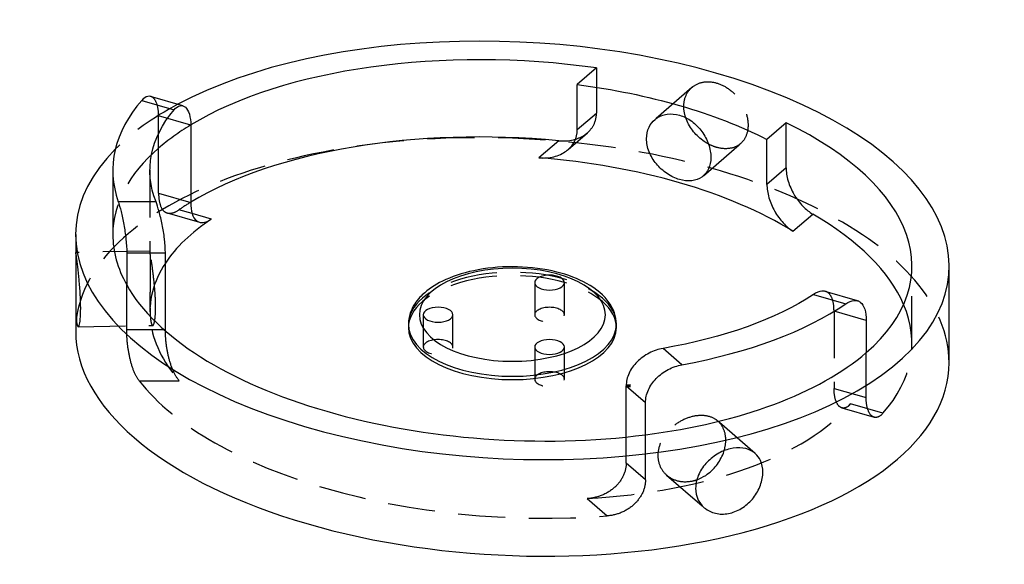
# Model space of a CAD drawing. Header units: millimetres. Extents: x -66 to 66, y -29 to 44.
import ezdxf

# ---------------------------------------------------------------- set-up
doc = ezdxf.new("R2010")
doc.units = ezdxf.units.MM
doc.linetypes.add('HIDDEN', pattern=[9.525, 6.35, -3.175])
doc.layers.get('0').update_dxf_attribs({"color": 253, "lineweight": 70, "true_color": 0x8faf8f})
doc.layers.add('Hidden', color=98, linetype='Continuous', lineweight=70, true_color=0x054805)

msp = doc.modelspace()

# ---------------------------------------------------------------- linework, layer by layer
at = {"color": 98, "lineweight": -3, "true_color": 0x054805}
for p, q in [((11.32, 37.53), (8.73, 35.3)), ((8.73, 29.23), (8.73, 35.3)), ((-49.89, 33.17), (-45.53, 31.91)), ((-44.36, 32.44), (-48.7, 33.7)), ((-43.3, 29.82), (-43.3, 19.43)), ((36.85, 30.16), (34.27, 27.92)), ((36.85, 24.1), (36.85, 30.16)), ((34.27, 21.86), (34.27, 27.92)), ((6.24, 27.74), (3.58, 25.44)), ((36.85, 24.1), (34.27, 21.86)), ((-53.79, 23.76), (-53.79, 15.1)), ((-47.98, 19.51), (-53.05, 19.51)), ((-40.53, 17.19), (-43.11, 17.93)), ((37.77, 15.57), (40.43, 17.87)), ((-58.79, 15.11), (-58.79, 12.56)), ((-51.92, 12.68), (-46.72, 12.68)), ((-51.92, 12.68), (-51.92, 8.35)), ((-46.72, 2.29), (-46.72, 12.68)), ((58.79, -2.12), (58.79, 10.87)), ((40.53, 7.06), (44.89, 5.8)), ((46.47, 6.22), (42.13, 7.47)), ((-58.79, 6.4), (-58.79, 2.12)), ((-14, 3.05), (-14, 2.6)), ((14, 2.6), (14, 3.05)), ((47.63, 3.57), (47.63, -0.76)), ((-46.72, 2.29), (-46.87, 2.29)), ((22.82, -2.39), (20.28, -0.19)), ((15.32, -12.11), (15.32, -5.23)), ((15.32, -5.23), (17.92, -7.48)), ((17.92, -11.81), (17.92, -7.48))]:
    msp.add_line(p, q, dxfattribs=at)
msp.add_line((15.32, -5.23), (15.89, -5.17))
for centre, major_axis, ratio, start_param, end_param in [((0, 12.99), (58.78, -2.74), 0.476596, 2.734754, 8.749329), ((0, 12.99), (-53.78, 2.73), 0.474217, 4.524416, 5.672044), ((0, 21.65), (-53.78, 2.73), 0.474217, 5.924053, 6.473269), ((0, 2.6), (-53.78, 2.73), 0.474217, 4.620199, 5.672044), ((0, 12.99), (-53.78, 2.73), 0.474217, 2.682293, 3.981762), ((0, 2.6), (-48.78, 2.71), 0.47131, 3.85349, 4.665214), ((0, 2.6), (-53.78, 2.73), 0.474217, 3.370372, 3.88598), ((0, 2.6), (-48.78, 2.71), 0.47131, 5.718807, 6.016373), ((0, 12.99), (-53.78, 2.73), 0.474217, 0.024041, 0.288463), ((0, 12.99), (-53.78, 2.73), 0.474217, 0.288463, 1.93453), ((0, 21.65), (-53.78, 2.73), 0.474217, 2.032909, 2.582126), ((0, 3.05), (-14, 0), 0.5, 6.283092, 9.424684), ((0, 0), (58.78, -2.74), 0.476596, 3.163833, 6.305426), ((0, 2.6), (-14, 0), 0.5, 6.283092, 9.424684), ((0, 12.99), (-53.78, 2.73), 0.474217, 1.93453, 2.682293)]:
    msp.add_ellipse(centre, major_axis=major_axis, ratio=ratio, start_param=start_param, end_param=end_param, dxfattribs=at)
at = {"color": 98, "lineweight": -3, "true_color": 0x054805, "extrusion": (-3.50258e-17, 5.75427e-17, -1)}
msp.add_ellipse((0, 12.99), major_axis=(-48.78, 2.71), ratio=0.47131, start_param=1.724576, end_param=2.323091, dxfattribs=at)
at = {"color": 98, "lineweight": -3, "true_color": 0x054805, "extrusion": (-5.19616e-17, 2.88691e-18, -1)}
for start_param, end_param in [(6.073241, 6.624881), (3.705971, 4.257611)]:
    msp.add_ellipse((0, 21.65), major_axis=(-48.78, 2.71), ratio=0.47131, start_param=start_param, end_param=end_param, dxfattribs=at)
at = {"color": 98, "lineweight": -3, "true_color": 0x054805, "extrusion": (-1.11022e-16, 5.55112e-17, -1)}
for centre, major_axis in [((0, 4.33), (12.52, 0)), ((5, 8.66), (2, 0)), ((-10, 4.33), (2, 0)), ((5, 0), (2, 0))]:
    msp.add_ellipse(centre, major_axis=major_axis, ratio=0.5, dxfattribs=at)
at = {"color": 98, "lineweight": -3, "true_color": 0x054805}
for points, knots in [([(-48.7, 33.7), (-48.82, 33.73), (-48.95, 33.74), (-49.36, 33.65), (-49.64, 33.45), (-49.89, 33.17)], [0.034977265, 0.034977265, 0.034977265, 0.034977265, 0.035909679, 0.035909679, 0.03779791, 0.03779791, 0.03779791, 0.03779791]), ([(-45.53, 31.91), (-45.29, 32.2), (-45.01, 32.4), (-44.61, 32.48), (-44.48, 32.48), (-44.36, 32.44)], [0.022739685, 0.022739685, 0.022739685, 0.022739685, 0.024629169, 0.024629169, 0.02556266, 0.02556266, 0.02556266, 0.02556266]), ([(-44.01, 32.24), (-43.8, 32.05), (-43.62, 31.73), (-43.36, 30.89), (-43.3, 30.36), (-43.3, 29.82)], [0.026518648, 0.026518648, 0.026518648, 0.026518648, 0.028402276, 0.028402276, 0.030285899, 0.030285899, 0.030285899, 0.030285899]), ([(18.06, 28), (18.06, 28.54), (18.17, 29.1), (18.6, 29.98), (18.88, 30.34), (19.21, 30.61)], [0.015076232, 0.015076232, 0.015076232, 0.015076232, 0.016960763, 0.016960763, 0.018569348, 0.018569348, 0.018569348, 0.018569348]), ([(19.21, 30.61), (19.27, 30.66), (19.32, 30.7), (19.78, 31.03), (20.28, 31.24), (21.37, 31.39), (21.96, 31.33), (23.04, 31.02), (23.62, 30.74), (24.66, 29.97), (25.14, 29.48), (25.88, 28.47), (26.19, 27.87), (26.61, 26.66), (26.72, 26.04), (26.72, 25.5)], [0.01856935, 0.01856935, 0.01856935, 0.01856935, 0.0188453, 0.0188453, 0.02072982, 0.02072982, 0.02261435, 0.02261435, 0.02449887, 0.02449887, 0.0263834, 0.0263834, 0.02826793, 0.02826793, 0.03015246, 0.03015246, 0.03015246, 0.03015246]), ([(26.39, 27.3), (26.2, 27.41), (26.01, 27.52), (25.29, 28.01), (24.79, 28.47), (23.99, 29.44), (23.65, 30.01), (23.39, 30.69), (23.36, 30.77), (23.33, 30.85)], [0.008783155, 0.008783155, 0.008783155, 0.008783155, 0.009421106, 0.009421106, 0.011305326, 0.011305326, 0.013189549, 0.013189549, 0.013451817, 0.013451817, 0.013451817, 0.013451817]), ([(7.5, 26.55), (7.85, 26.85), (8.15, 27.22), (8.61, 28.13), (8.73, 28.69), (8.73, 29.23)], [0.012192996, 0.012192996, 0.012192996, 0.012192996, 0.01376025, 0.01376025, 0.015635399, 0.015635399, 0.015635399, 0.015635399]), ([(6.24, 27.74), (6.89, 27.68), (7.58, 27.71), (8.31, 27.89), (8.4, 27.91), (8.49, 27.94)], [0.0078217, 0.0078217, 0.0078217, 0.0078217, 0.009800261, 0.009800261, 0.010094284, 0.010094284, 0.010094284, 0.010094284]), ([(25.66, 22.97), (25.61, 22.93), (25.56, 22.89), (25.14, 22.59), (24.66, 22.41), (23.62, 22.3), (23.04, 22.36), (21.96, 22.67), (21.37, 22.94), (20.28, 23.68), (19.78, 24.14), (18.98, 25.1), (18.64, 25.67), (18.17, 26.85), (18.06, 27.46), (18.06, 28)], [0.00349312, 0.00349312, 0.00349312, 0.00349312, 0.00376906, 0.00376906, 0.00565359, 0.00565359, 0.00753812, 0.00753812, 0.00942264, 0.00942264, 0.01130717, 0.01130717, 0.0131917, 0.0131917, 0.01507623, 0.01507623, 0.01507623, 0.01507623]), ([(7.25, 26.35), (7.26, 26.36), (7.28, 26.37), (7.36, 26.43), (7.43, 26.49), (7.5, 26.55)], [0.0118341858, 0.0118341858, 0.0118341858, 0.0118341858, 0.0118851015, 0.0118851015, 0.0121929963, 0.0121929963, 0.0121929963, 0.0121929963]), ([(3.58, 25.44), (4.23, 25.38), (4.94, 25.43), (6.22, 25.75), (6.79, 26.01), (7.25, 26.35)], [0.007887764, 0.007887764, 0.007887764, 0.007887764, 0.009886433, 0.009886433, 0.011834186, 0.011834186, 0.011834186, 0.011834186]), ([(26.72, 25.5), (26.72, 24.96), (26.61, 24.41), (26.22, 23.56), (25.97, 23.23), (25.66, 22.97)], [0, 0, 0, 0, 0.001884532, 0.001884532, 0.003493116, 0.003493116, 0.003493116, 0.003493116]), ([(36.85, 24.1), (36.85, 23.56), (36.94, 22.94), (37.31, 21.7), (37.59, 21.08), (37.91, 20.53), (37.92, 20.52), (37.92, 20.5)], [0.031064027, 0.031064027, 0.031064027, 0.031064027, 0.032940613, 0.032940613, 0.034817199, 0.034817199, 0.034859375, 0.034859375, 0.034859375, 0.034859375]), ([(34.27, 21.86), (34.27, 21.32), (34.36, 20.7), (34.72, 19.46), (34.99, 18.83), (35.3, 18.28), (35.31, 18.26), (35.32, 18.25)], [0, 0, 0, 0, 0.001875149, 0.001875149, 0.003750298, 0.003750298, 0.003801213, 0.003801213, 0.003801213, 0.003801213]), ([(37.92, 20.5), (38.25, 19.95), (38.66, 19.41), (39.53, 18.49), (40, 18.12), (40.43, 17.87)], [0.034859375, 0.034859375, 0.034859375, 0.034859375, 0.03679576, 0.03679576, 0.038774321, 0.038774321, 0.038774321, 0.038774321]), ([(-53.05, 19.51), (-52.94, 19.19), (-52.81, 18.75), (-52.55, 17.69), (-52.42, 17.08), (-52.31, 16.47)], [0.007567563, 0.007567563, 0.007567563, 0.007567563, 0.009495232, 0.009495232, 0.011399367, 0.011399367, 0.011399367, 0.011399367]), ([(-47.15, 16.47), (-47.27, 17.08), (-47.42, 17.69), (-47.71, 18.75), (-47.85, 19.19), (-47.98, 19.51)], [0.019021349, 0.019021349, 0.019021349, 0.019021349, 0.020930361, 0.020930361, 0.022868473, 0.022868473, 0.022868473, 0.022868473]), ([(-43.3, 19.43), (-43.3, 18.88), (-43.24, 18.36), (-42.98, 17.51), (-42.78, 17.19), (-42.55, 16.99)], [0, 0, 0, 0, 0.001883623, 0.001883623, 0.003767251, 0.003767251, 0.003767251, 0.003767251]), ([(35.32, 18.25), (35.64, 17.69), (36.04, 17.14), (36.89, 16.21), (37.35, 15.82), (37.77, 15.57)], [0.003801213, 0.003801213, 0.003801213, 0.003801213, 0.005748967, 0.005748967, 0.007747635, 0.007747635, 0.007747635, 0.007747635]), ([(-52.31, 16.47), (-52.31, 16.47), (-52.31, 16.46), (-52.2, 15.85), (-52.1, 15.18), (-51.96, 13.87), (-51.92, 13.22), (-51.92, 12.68)], [0.011399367, 0.011399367, 0.011399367, 0.011399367, 0.0114229, 0.0114229, 0.013307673, 0.013307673, 0.015192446, 0.015192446, 0.015192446, 0.015192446]), ([(-46.72, 12.68), (-46.72, 13.22), (-46.76, 13.87), (-46.91, 15.18), (-47.02, 15.85), (-47.14, 16.46), (-47.15, 16.46), (-47.15, 16.47)], [0.015221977, 0.015221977, 0.015221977, 0.015221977, 0.017107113, 0.017107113, 0.018992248, 0.018992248, 0.019021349, 0.019021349, 0.019021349, 0.019021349]), ([(-42.14, 16.77), (-41.99, 16.73), (-41.83, 16.72), (-41.31, 16.77), (-40.91, 16.93), (-40.53, 17.19)], [0.004723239, 0.004723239, 0.004723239, 0.004723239, 0.00565673, 0.00565673, 0.007546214, 0.007546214, 0.007546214, 0.007546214]), ([(-58.79, 12.56), (-58.79, 12.55), (-58.79, 12.55), (-58.79, 12.39), (-58.78, 12.09), (-58.77, 11.28), (-58.77, 10.76), (-58.77, 10.22)], [0.026367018, 0.026367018, 0.026367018, 0.026367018, 0.026393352, 0.026393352, 0.028277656, 0.028277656, 0.030161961, 0.030161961, 0.030161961, 0.030161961]), ([(-58.12, 5.23), (-58.12, 5.77), (-58.14, 6.42), (-58.22, 7.74), (-58.27, 8.41), (-58.39, 9.62), (-58.45, 10.24), (-58.58, 11.29), (-58.63, 11.74), (-58.72, 12.36), (-58.75, 12.59), (-58.77, 12.71), (-58.78, 12.72), (-58.78, 12.72)], [0.01508098, 0.01508098, 0.01508098, 0.01508098, 0.01696572, 0.01696572, 0.01885046, 0.01885046, 0.02073847, 0.02073847, 0.02262649, 0.02262649, 0.02450992, 0.02450992, 0.02512912, 0.02512912, 0.02512912, 0.02512912]), ([(14, 3.05), (14, 4.12), (13.62, 5.1), (12.37, 6.91), (11.34, 7.8), (8.84, 9.18), (7.49, 9.7), (4.31, 10.5), (2.51, 10.73), (-1.12, 10.83), (-2.9, 10.69), (-6.19, 10.08), (-7.68, 9.64), (-10.11, 8.54), (-11.06, 7.95), (-11.81, 7.3)], [0, 0, 0, 0, 0.00497485, 0.00497485, 0.01087864, 0.01087864, 0.01593519, 0.01593519, 0.02151313, 0.02151313, 0.02692201, 0.02692201, 0.03206141, 0.03206141, 0.03651986, 0.03651986, 0.03651986, 0.03651986]), ([(-58.77, 10.22), (-58.77, 9.68), (-58.77, 9.03), (-58.78, 7.71), (-58.79, 7.03), (-58.79, 6.42), (-58.79, 6.41), (-58.79, 6.4)], [0, 0, 0, 0, 0.001884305, 0.001884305, 0.003768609, 0.003768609, 0.003794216, 0.003794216, 0.003794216, 0.003794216]), ([(-11.81, 7.3), (-12.04, 7.1), (-12.25, 6.9), (-12.95, 6.14), (-13.39, 5.5), (-13.89, 4.22), (-14, 3.64), (-14, 3.05)], [0.036519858, 0.036519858, 0.036519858, 0.036519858, 0.037864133, 0.037864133, 0.041472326, 0.041472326, 0.04427878, 0.04427878, 0.04427878, 0.04427878]), ([(42.14, 7.47), (41.99, 7.52), (41.83, 7.53), (41.31, 7.48), (40.91, 7.31), (40.53, 7.06)], [0.035009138, 0.035009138, 0.035009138, 0.035009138, 0.035942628, 0.035942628, 0.037832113, 0.037832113, 0.037832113, 0.037832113]), ([(-58.79, 6.4), (-58.79, 5.8), (-58.78, 5.2), (-58.75, 4.15), (-58.72, 3.7), (-58.63, 3.08), (-58.58, 2.85), (-58.5, 2.74), (-58.48, 2.72), (-58.45, 2.72)], [0.003794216, 0.003794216, 0.003794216, 0.003794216, 0.005652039, 0.005652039, 0.00753547, 0.00753547, 0.009423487, 0.009423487, 0.010042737, 0.010042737, 0.010042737, 0.010042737]), ([(44.89, 5.8), (45.27, 6.06), (45.65, 6.22), (46.17, 6.28), (46.33, 6.26), (46.47, 6.22)], [0.022710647, 0.022710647, 0.022710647, 0.022710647, 0.024598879, 0.024598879, 0.025531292, 0.025531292, 0.025531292, 0.025531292]), ([(46.88, 6), (47.11, 5.81), (47.31, 5.49), (47.57, 4.64), (47.63, 4.11), (47.63, 3.57)], [0.026487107, 0.026487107, 0.026487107, 0.026487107, 0.028370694, 0.028370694, 0.030254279, 0.030254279, 0.030254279, 0.030254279]), ([(-58.45, 2.72), (-58.41, 2.73), (-58.37, 2.79), (-58.27, 3.06), (-58.22, 3.35), (-58.14, 4.17), (-58.12, 4.68), (-58.12, 5.23)], [0.010042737, 0.010042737, 0.010042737, 0.010042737, 0.011311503, 0.011311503, 0.013196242, 0.013196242, 0.01508098, 0.01508098, 0.01508098, 0.01508098]), ([(20.28, -0.19), (19.67, -0.3), (19.01, -0.52), (17.8, -1.14), (17.25, -1.55), (16.8, -1.99)], [0.022797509, 0.022797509, 0.022797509, 0.022797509, 0.024735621, 0.024735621, 0.026644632, 0.026644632, 0.026644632, 0.026644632]), ([(16.8, -1.99), (16.8, -1.99), (16.79, -2), (16.35, -2.44), (15.96, -2.97), (15.45, -4.09), (15.32, -4.69), (15.32, -5.23)], [0.026644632, 0.026644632, 0.026644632, 0.026644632, 0.026673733, 0.026673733, 0.028558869, 0.028558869, 0.030444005, 0.030444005, 0.030444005, 0.030444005]), ([(19.38, -4.22), (19.82, -3.78), (20.37, -3.36), (21.57, -2.73), (22.22, -2.5), (22.82, -2.39)], [0.034177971, 0.034177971, 0.034177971, 0.034177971, 0.036082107, 0.036082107, 0.038009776, 0.038009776, 0.038009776, 0.038009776]), ([(17.92, -7.48), (17.92, -6.94), (18.05, -6.34), (18.56, -5.22), (18.94, -4.68), (19.37, -4.23), (19.38, -4.23), (19.38, -4.22)], [0.030384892, 0.030384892, 0.030384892, 0.030384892, 0.032269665, 0.032269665, 0.034154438, 0.034154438, 0.034177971, 0.034177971, 0.034177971, 0.034177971]), ([(32.72, -14.37), (32.64, -14.29), (32.55, -14.21), (32.07, -13.87), (31.57, -13.67), (30.48, -13.52), (29.88, -13.56), (28.74, -13.83), (28.13, -14.08), (26.99, -14.77), (26.47, -15.21), (25.63, -16.15), (25.27, -16.7), (24.79, -17.86), (24.67, -18.46), (24.67, -19)], [0.01841383, 0.01841383, 0.01841383, 0.01841383, 0.01886741, 0.01886741, 0.0207528, 0.0207528, 0.02263818, 0.02263818, 0.02453418, 0.02453418, 0.02643018, 0.02643018, 0.028315, 0.028315, 0.03019981, 0.03019981, 0.03019981, 0.03019981]), ([(24.83, -17.86), (25.24, -17.71), (25.64, -17.52), (26.57, -16.91), (27.07, -16.44), (27.85, -15.45), (28.18, -14.87), (28.44, -14.16), (28.47, -14.06), (28.51, -13.95)], [0.008154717, 0.008154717, 0.008154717, 0.008154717, 0.009461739, 0.009461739, 0.011348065, 0.011348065, 0.013231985, 0.013231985, 0.013566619, 0.013566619, 0.013566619, 0.013566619]), ([(33.72, -16.84), (33.72, -16.3), (33.61, -15.75), (33.23, -14.93), (33, -14.62), (32.72, -14.37)], [0.015099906, 0.015099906, 0.015099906, 0.015099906, 0.016983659, 0.016983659, 0.018413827, 0.018413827, 0.018413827, 0.018413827]), ([(25.98, -21.74), (26, -21.76), (26.02, -21.78), (26.47, -22.1), (26.99, -22.32), (28.13, -22.52), (28.74, -22.49), (29.88, -22.22), (30.48, -21.96), (31.57, -21.23), (32.07, -20.77), (32.84, -19.78), (33.17, -19.2), (33.61, -18), (33.72, -17.39), (33.72, -16.84)], [0.00365931, 0.00365931, 0.00365931, 0.00365931, 0.00376963, 0.00376963, 0.00566563, 0.00566563, 0.00756163, 0.00756163, 0.00944701, 0.00944701, 0.0113324, 0.0113324, 0.01321615, 0.01321615, 0.01509991, 0.01509991, 0.01509991, 0.01509991]), ([(24.67, -19), (24.67, -19.55), (24.79, -20.1), (25.26, -21.05), (25.59, -21.45), (25.98, -21.74)], [0, 0, 0, 0, 0.001884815, 0.001884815, 0.003659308, 0.003659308, 0.003659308, 0.003659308])]:
    msp.add_open_spline(points, degree=3, knots=knots, dxfattribs=at)
for points in [[(-44.36, 32.44), (-44.23, 32.41), (-44.12, 32.34), (-44.01, 32.24)], [(-42.55, 16.99), (-42.43, 16.89), (-42.29, 16.82), (-42.14, 16.77)], [(-58.78, 12.72), (-58.79, 12.72), (-58.79, 12.66), (-58.79, 12.56)], [(46.47, 6.22), (46.62, 6.18), (46.76, 6.1), (46.88, 6)], [(-46.72, 2.15), (-46.72, 2.2), (-46.72, 2.24), (-46.72, 2.29)]]:
    msp.add_open_spline(points, degree=3, dxfattribs=at)
at = {"layer": 'Hidden', "linetype": 'HIDDEN', "lineweight": -3}
for p, q in [((11.32, 37.53), (11.32, 31.47)), ((24.17, 34.91), (19.16, 30.57)), ((-43.3, 29.82), (-47.63, 31.07)), ((-47.63, 26.74), (-47.63, 31.07)), ((8.73, 29.23), (11.32, 31.47)), ((7.5, 26.55), (10.1, 28.8)), ((-47.63, 20.68), (-47.63, 26.74)), ((25.71, 23.01), (30.72, 27.35)), ((-48.8, 23.76), (-48.8, 12.81)), ((-47.63, 20.68), (-43.3, 19.43)), ((-46.47, 18.03), (-42.13, 16.77)), ((-43.11, 17.93), (-44.89, 18.44)), ((-48.79, 12.88), (-58.78, 12.72)), ((53.79, 0.49), (53.79, 10.88)), ((-51.92, 2.29), (-51.92, 8.35)), ((3, 8.66), (3, 4.33)), ((7, 4.33), (7, 8.66)), ((-48.8, 6.13), (-48.8, 4.71)), ((-12, 4.33), (-12, 0)), ((-8, 0), (-8, 4.33)), ((43.3, 4.82), (43.3, -5.57)), ((47.63, 3.57), (43.3, 4.82)), ((-58.45, 2.72), (-48.43, 2.88)), ((-46.87, 2.29), (-51.92, 2.29)), ((3, 0), (3, -4.33)), ((7, -4.33), (7, 0)), ((47.63, -6.82), (47.63, -0.76)), ((-50.26, -4.54), (-44.86, -4.54)), ((43.3, -5.57), (47.63, -6.82)), ((49.89, -8.92), (45.53, -7.66)), ((44.36, -8.2), (48.7, -9.45)), ((32.67, -14.31), (27.67, -9.99)), ((17.92, -17.88), (17.92, -11.81)), ((15.32, -15.62), (15.32, -12.11)), ((17.92, -17.88), (15.32, -15.62)), ((20.76, -17.23), (25.82, -21.62)), ((10.06, -20.4), (12.76, -22.73))]:
    msp.add_line(p, q, dxfattribs=at)
for centre, major_axis, ratio, start_param, end_param in [((0, 12.99), (58.78, -2.74), 0.476596, 2.466144, 2.734754), ((0, 0), (58.78, -2.74), 0.476596, 0.022241, 3.163833), ((0, 12.99), (-53.78, 2.73), 0.474217, 5.672044, 5.823886), ((0, 12.99), (-53.78, 2.73), 0.474217, 5.823886, 6.307226), ((0, 2.6), (-53.78, 2.73), 0.474217, 5.672044, 5.723718), ((0, 2.6), (-48.78, 2.71), 0.47131, 6.016373, 6.71409), ((0, 3.05), (-14, 0), 0.5, 3.141499, 6.283092), ((0, 2.6), (-14, 0), 0.5, 3.141499, 6.283092), ((0, 2.6), (-53.78, 2.73), 0.474217, 2.78246, 3.370372), ((0, 2.6), (-53.78, 2.73), 0.474217, 0.388663, 1.83433), ((0, 2.6), (-48.78, 2.71), 0.47131, 1.804614, 2.799897)]:
    msp.add_ellipse(centre, major_axis=major_axis, ratio=ratio, start_param=start_param, end_param=end_param, dxfattribs=at)
at = {"layer": 'Hidden', "linetype": 'HIDDEN', "lineweight": -3, "extrusion": (-1.11022e-16, 5.55112e-17, -1)}
for centre in [(5, 4.33), (-10, 0), (5, -4.33)]:
    msp.add_ellipse(centre, major_axis=(2, 0), ratio=0.5, dxfattribs=at)
at = {"layer": 'Hidden', "linetype": 'HIDDEN', "lineweight": -3}
for points, knots in [([(23.07, 32.34), (23.07, 32.89), (23.19, 33.44), (23.61, 34.33), (23.9, 34.68), (24.22, 34.95)], [0.015073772, 0.015073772, 0.015073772, 0.015073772, 0.016957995, 0.016957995, 0.018566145, 0.018566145, 0.018566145, 0.018566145]), ([(24.22, 34.95), (24.28, 35), (24.33, 35.04), (24.79, 35.37), (25.29, 35.57), (26.37, 35.72), (26.96, 35.66), (28.04, 35.35), (28.62, 35.07), (29.67, 34.3), (30.14, 33.82), (30.89, 32.81), (31.21, 32.21), (31.63, 31), (31.73, 30.39), (31.73, 29.84)], [0.01856615, 0.01856615, 0.01856615, 0.01856615, 0.01884222, 0.01884222, 0.02072644, 0.02072644, 0.02261066, 0.02261066, 0.02449488, 0.02449488, 0.0263791, 0.0263791, 0.02826332, 0.02826332, 0.03014754, 0.03014754, 0.03014754, 0.03014754]), ([(-47.63, 31.07), (-47.63, 31.61), (-47.69, 32.14), (-47.95, 32.98), (-48.13, 33.3), (-48.34, 33.49)], [0.030254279, 0.030254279, 0.030254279, 0.030254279, 0.032137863, 0.032137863, 0.03402145, 0.03402145, 0.03402145, 0.03402145]), ([(10.1, 28.8), (10.44, 29.1), (10.74, 29.47), (11.2, 30.37), (11.32, 30.93), (11.32, 31.47)], [0.01209407, 0.01209407, 0.01209407, 0.01209407, 0.013655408, 0.013655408, 0.015531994, 0.015531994, 0.015531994, 0.015531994]), ([(31.73, 29.84), (31.73, 29.3), (31.63, 28.76), (31.24, 27.9), (30.98, 27.57), (30.67, 27.31)], [0, 0, 0, 0, 0.001884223, 0.001884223, 0.003492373, 0.003492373, 0.003492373, 0.003492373]), ([(9.86, 28.61), (9.87, 28.61), (9.88, 28.62), (9.96, 28.68), (10.03, 28.74), (10.1, 28.8)], [0.0117366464, 0.0117366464, 0.0117366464, 0.0117366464, 0.0117788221, 0.0117788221, 0.0120940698, 0.0120940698, 0.0120940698, 0.0120940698]), ([(30.67, 27.31), (30.62, 27.27), (30.57, 27.23), (30.14, 26.93), (29.67, 26.75), (28.62, 26.63), (28.04, 26.69), (27.14, 26.95), (26.76, 27.1), (26.39, 27.3)], [0.003492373, 0.003492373, 0.003492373, 0.003492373, 0.003768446, 0.003768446, 0.005652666, 0.005652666, 0.007536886, 0.007536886, 0.008783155, 0.008783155, 0.008783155, 0.008783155]), ([(-47.63, 20.68), (-47.63, 20.13), (-47.57, 19.61), (-47.31, 18.76), (-47.11, 18.44), (-46.88, 18.24)], [0.030254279, 0.030254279, 0.030254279, 0.030254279, 0.032137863, 0.032137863, 0.03402145, 0.03402145, 0.03402145, 0.03402145]), ([(-46.47, 18.03), (-46.33, 17.98), (-46.17, 17.97), (-45.65, 18.02), (-45.27, 18.19), (-44.89, 18.44)], [0.034977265, 0.034977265, 0.034977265, 0.034977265, 0.035909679, 0.035909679, 0.03779791, 0.03779791, 0.03779791, 0.03779791]), ([(-48.8, 12.81), (-48.8, 12.78), (-48.8, 12.75), (-48.79, 12.54), (-48.78, 12.25), (-48.77, 11.44), (-48.76, 10.92), (-48.76, 10.38)], [0.025943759, 0.025943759, 0.025943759, 0.025943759, 0.026405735, 0.026405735, 0.028290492, 0.028290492, 0.030175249, 0.030175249, 0.030175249, 0.030175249]), ([(-48.04, 5.39), (-48.04, 5.93), (-48.06, 6.57), (-48.15, 7.89), (-48.22, 8.57), (-48.35, 9.78), (-48.43, 10.39), (-48.57, 11.45), (-48.64, 11.89), (-48.73, 12.52), (-48.76, 12.75), (-48.79, 12.86), (-48.79, 12.87), (-48.79, 12.88)], [0.01508762, 0.01508762, 0.01508762, 0.01508762, 0.01697301, 0.01697301, 0.01885839, 0.01885839, 0.02074864, 0.02074864, 0.02263888, 0.02263888, 0.02452231, 0.02452231, 0.02514185, 0.02514185, 0.02514185, 0.02514185]), ([(-48.76, 10.38), (-48.76, 9.83), (-48.77, 9.19), (-48.78, 7.87), (-48.79, 7.19), (-48.8, 6.43), (-48.8, 6.28), (-48.8, 6.13)], [0, 0, 0, 0, 0.001884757, 0.001884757, 0.003769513, 0.003769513, 0.004230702, 0.004230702, 0.004230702, 0.004230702]), ([(43.3, 4.82), (43.3, 5.36), (43.24, 5.89), (42.98, 6.74), (42.78, 7.06), (42.55, 7.25)], [0.030285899, 0.030285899, 0.030285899, 0.030285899, 0.032169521, 0.032169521, 0.03405315, 0.03405315, 0.03405315, 0.03405315]), ([(-48.8, 6.13), (-48.8, 5.68), (-48.79, 5.23), (-48.76, 4.3), (-48.73, 3.86), (-48.64, 3.23), (-48.57, 3.01), (-48.48, 2.89), (-48.45, 2.88), (-48.43, 2.88)], [0.004230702, 0.004230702, 0.004230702, 0.004230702, 0.005652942, 0.005652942, 0.00753637, 0.00753637, 0.009426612, 0.009426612, 0.010045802, 0.010045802, 0.010045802, 0.010045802]), ([(-48.43, 2.88), (-48.38, 2.88), (-48.33, 2.94), (-48.22, 3.22), (-48.15, 3.51), (-48.06, 4.32), (-48.04, 4.84), (-48.04, 5.39)], [0.010045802, 0.010045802, 0.010045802, 0.010045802, 0.011316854, 0.011316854, 0.013202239, 0.013202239, 0.015087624, 0.015087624, 0.015087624, 0.015087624]), ([(-51.49, -1.51), (-51.49, -1.5), (-51.49, -1.5), (-51.63, -0.9), (-51.74, -0.23), (-51.89, 1.09), (-51.92, 1.74), (-51.92, 2.29)], [0.011838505, 0.011838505, 0.011838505, 0.011838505, 0.011849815, 0.011849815, 0.013745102, 0.013745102, 0.015640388, 0.015640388, 0.015640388, 0.015640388]), ([(-46.24, -1.51), (-46.24, -1.5), (-46.24, -1.5), (-46.39, -0.9), (-46.52, -0.23), (-46.67, 1.04), (-46.71, 1.64), (-46.72, 2.15)], [0.011973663, 0.011973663, 0.011973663, 0.011973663, 0.011987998, 0.011987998, 0.01388601, 0.01388601, 0.01563301, 0.01563301, 0.01563301, 0.01563301]), ([(-50.26, -4.54), (-50.5, -4.24), (-50.74, -3.8), (-51.17, -2.74), (-51.35, -2.13), (-51.49, -1.51)], [0.007889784, 0.007889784, 0.007889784, 0.007889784, 0.009869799, 0.009869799, 0.011838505, 0.011838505, 0.011838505, 0.011838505]), ([(-44.86, -4.54), (-45.12, -4.24), (-45.4, -3.8), (-45.87, -2.75), (-46.08, -2.13), (-46.24, -1.51)], [0.007980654, 0.007980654, 0.007980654, 0.007980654, 0.009984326, 0.009984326, 0.011973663, 0.011973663, 0.011973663, 0.011973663]), ([(44.01, -7.99), (43.8, -7.8), (43.62, -7.49), (43.36, -6.64), (43.3, -6.12), (43.3, -5.57)], [0.011375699, 0.011375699, 0.011375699, 0.011375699, 0.013259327, 0.013259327, 0.015142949, 0.015142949, 0.015142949, 0.015142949]), ([(45.53, -7.66), (45.29, -7.95), (45.01, -8.15), (44.61, -8.23), (44.48, -8.23), (44.36, -8.19)], [0.007596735, 0.007596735, 0.007596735, 0.007596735, 0.00948622, 0.00948622, 0.010419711, 0.010419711, 0.010419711, 0.010419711]), ([(48.34, -9.24), (48.13, -9.06), (47.95, -8.74), (47.69, -7.89), (47.63, -7.37), (47.63, -6.82)], [0.011359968, 0.011359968, 0.011359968, 0.011359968, 0.013243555, 0.013243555, 0.015127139, 0.015127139, 0.015127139, 0.015127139]), ([(27.73, -10.04), (27.64, -9.96), (27.55, -9.89), (27.07, -9.54), (26.57, -9.34), (25.47, -9.18), (24.87, -9.22), (23.72, -9.48), (23.1, -9.73), (21.95, -10.4), (21.41, -10.84), (20.57, -11.76), (20.2, -12.31), (19.71, -13.46), (19.59, -14.06), (19.59, -14.6)], [0.01842962, 0.01842962, 0.01842962, 0.01842962, 0.01888374, 0.01888374, 0.02077007, 0.02077007, 0.0226564, 0.0226564, 0.02455859, 0.02455859, 0.02646078, 0.02646078, 0.0283463, 0.0283463, 0.03023181, 0.03023181, 0.03023181, 0.03023181]), ([(49.89, -8.92), (49.64, -9.21), (49.36, -9.4), (48.95, -9.49), (48.82, -9.48), (48.7, -9.45)], [0.007583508, 0.007583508, 0.007583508, 0.007583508, 0.009471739, 0.009471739, 0.010404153, 0.010404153, 0.010404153, 0.010404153]), ([(28.73, -12.52), (28.73, -11.97), (28.62, -11.42), (28.23, -10.6), (28, -10.29), (27.73, -10.04)], [0.015115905, 0.015115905, 0.015115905, 0.015115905, 0.016999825, 0.016999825, 0.018429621, 0.018429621, 0.018429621, 0.018429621]), ([(15.32, -15.62), (15.32, -16.17), (15.19, -16.77), (14.67, -17.89), (14.27, -18.41), (13.82, -18.84), (13.82, -18.84), (13.81, -18.84)], [0, 0, 0, 0, 0.001898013, 0.001898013, 0.003796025, 0.003796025, 0.003810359, 0.003810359, 0.003810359, 0.003810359]), ([(19.59, -14.6), (19.59, -15.14), (19.71, -15.7), (20.19, -16.66), (20.53, -17.06), (20.92, -17.36)], [0, 0, 0, 0, 0.001885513, 0.001885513, 0.003664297, 0.003664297, 0.003664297, 0.003664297]), ([(17.92, -17.88), (17.92, -18.42), (17.8, -19.02), (17.28, -20.15), (16.89, -20.68), (16.45, -21.11), (16.44, -21.11), (16.44, -21.12)], [0.031280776, 0.031280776, 0.031280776, 0.031280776, 0.033176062, 0.033176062, 0.035071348, 0.035071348, 0.035082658, 0.035082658, 0.035082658, 0.035082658]), ([(20.92, -17.36), (20.94, -17.38), (20.96, -17.4), (21.41, -17.72), (21.95, -17.96), (23.1, -18.17), (23.72, -18.14), (24.47, -17.97), (24.65, -17.92), (24.83, -17.86)], [0.003664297, 0.003664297, 0.003664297, 0.003664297, 0.003771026, 0.003771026, 0.00567322, 0.00567322, 0.007575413, 0.007575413, 0.008154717, 0.008154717, 0.008154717, 0.008154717]), ([(13.81, -18.84), (13.34, -19.28), (12.74, -19.67), (11.43, -20.21), (10.72, -20.36), (10.06, -20.4)], [0.003810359, 0.003810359, 0.003810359, 0.003810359, 0.005799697, 0.005799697, 0.007803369, 0.007803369, 0.007803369, 0.007803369]), ([(16.44, -21.12), (15.98, -21.56), (15.39, -21.96), (14.11, -22.52), (13.41, -22.68), (12.76, -22.73)], [0.035082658, 0.035082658, 0.035082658, 0.035082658, 0.037051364, 0.037051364, 0.03903138, 0.03903138, 0.03903138, 0.03903138])]:
    msp.add_open_spline(points, degree=3, knots=knots, dxfattribs=at)
for points in [[(-48.34, 33.49), (-48.45, 33.59), (-48.57, 33.66), (-48.7, 33.7)], [(23.33, 30.85), (23.16, 31.36), (23.07, 31.88), (23.07, 32.34)], [(8.49, 27.94), (9.01, 28.1), (9.47, 28.33), (9.86, 28.61)], [(-46.88, 18.24), (-46.76, 18.15), (-46.62, 18.07), (-46.47, 18.03)], [(-48.79, 12.88), (-48.8, 12.87), (-48.8, 12.85), (-48.8, 12.81)], [(42.55, 7.25), (42.43, 7.35), (42.29, 7.43), (42.14, 7.47)], [(44.36, -8.19), (44.23, -8.16), (44.12, -8.09), (44.01, -7.99)], [(48.7, -9.45), (48.57, -9.41), (48.45, -9.34), (48.34, -9.24)], [(28.51, -13.95), (28.65, -13.46), (28.73, -12.96), (28.73, -12.52)]]:
    msp.add_open_spline(points, degree=3, dxfattribs=at)

doc.saveas('drawing.dxf')
